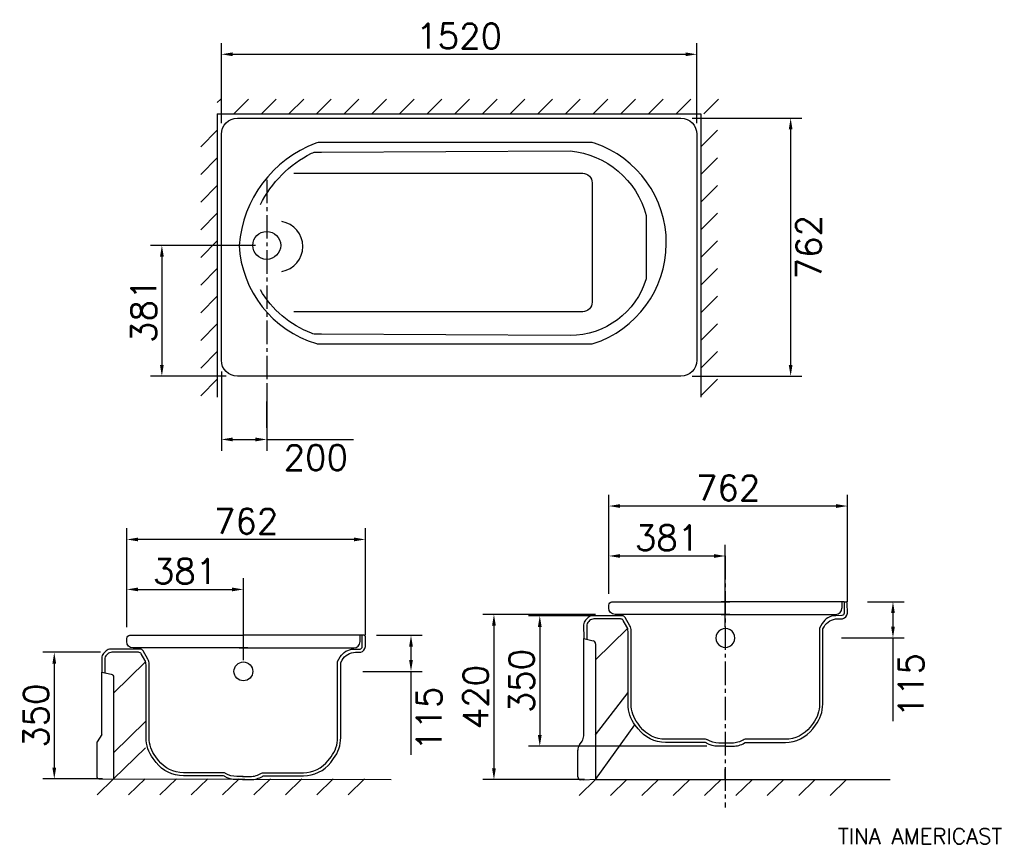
# Model space of a CAD drawing. Extents: x -45 to 270, y 146 to 409.
import ezdxf

# ---------------------------------------------------------------- set-up
doc = ezdxf.new("R2010")
doc.units = 0
doc.header["$LTSCALE"] = 10
doc.header["$MEASUREMENT"] = 0
doc.linetypes.add('CENTER2', pattern=[1.125, 0.75, -0.125, 0.125, -0.125])
doc.layers.get('0').update_dxf_attribs({"linetype": 'CONTINUOUS'})
doc.layers.get('DEFPOINTS').update_dxf_attribs({"linetype": 'CONTINUOUS'})
doc.layers.add('COTAS', color=7, linetype='CONTINUOUS')
doc.layers.add('MUE', color=1, linetype='CONTINUOUS')
doc.styles.add('ROMANS', font='romans')
doc.dimstyles.get("Standard").update_dxf_attribs({"dimscale": 10, "dimtxt": 0.18, "dimasz": 0.18, "dimexe": 0.18, "dimexo": 0.18, "dimgap": 0.09, "dimtad": 1, "dimdec": 4, "dimzin": 0, "dimdsep": 46, "dimtxsty": 'ROMANS', "dimcen": 0.38, "dimclrd": 256, "dimclre": 256, "dimclrt": 2, "dimadec": 0, "dimazin": 0, "dimtfac": 1, "dimtdec": 4, "dimtofl": 0, "dimtmove": 0, "dimatfit": 3, "dimfxl": 0, "dimtolj": 1, "dimtzin": 0, "dimarcsym": 0})

# ---------------------------------------------------------------- blocks, each defined once
blk = doc.blocks.new('*D0')
at = {"layer": 'COTAS', "lineweight": -2}
for p, q in [((-10.6, 215.18), (-10.6, 230.84)), ((26.64, 204.66), (26.64, 230.84)), ((-7, 227.24), (23.04, 227.24))]:
    blk.add_line(p, q, dxfattribs=at)
at = {"layer": 'COTAS'}
for points in [[(-7, 227.84), (-7, 226.64), (-10.6, 227.24)], [(23.04, 227.84), (23.04, 226.64), (26.64, 227.24)]]:
    blk.add_solid(points, dxfattribs=at)
at = {"layer": 'DEFPOINTS', "color": 0}
for p in [(26.64, 227.24), (-10.6, 211.58), (26.64, 201.06)]:
    blk.add_point(p, dxfattribs=at)
at = {"layer": 'COTAS', "insert": (8.02, 233.04), "char_height": 8, "attachment_point": 5, "style": 'ROMANS'}
blk.add_mtext('\\A1;381', dxfattribs=at)
blk = doc.blocks.new('*D1')
at = {"layer": 'COTAS', "lineweight": -2}
for p, q in [((69.25, 212.59), (83.83, 212.59)), ((80.23, 208.99), (80.23, 204.66)), ((64.79, 201.06), (83.83, 201.06)), ((80.23, 201.06), (80.23, 174.43))]:
    blk.add_line(p, q, dxfattribs=at)
at = {"layer": 'COTAS'}
for points in [[(79.63, 208.99), (80.83, 208.99), (80.23, 212.59)], [(79.63, 204.66), (80.83, 204.66), (80.23, 201.06)]]:
    blk.add_solid(points, dxfattribs=at)
at = {"layer": 'DEFPOINTS', "color": 0}
for p in [(65.65, 212.59), (61.19, 201.06), (80.23, 201.06)]:
    blk.add_point(p, dxfattribs=at)
at = {"layer": 'COTAS', "insert": (86.03, 185.94), "char_height": 8, "attachment_point": 5, "rotation": 90, "style": 'ROMANS'}
blk.add_mtext('\\A1;115', dxfattribs=at)
blk = doc.blocks.new('*D2')
at = {"layer": 'COTAS', "lineweight": -2}
for p, q in [((-10.6, 215.18), (-10.6, 246.81)), ((65.65, 212.59), (65.65, 246.81)), ((62.05, 243.21), (-7, 243.21))]:
    blk.add_line(p, q, dxfattribs=at)
at = {"layer": 'COTAS'}
for points in [[(-7, 243.81), (-7, 242.61), (-10.6, 243.21)], [(62.05, 243.81), (62.05, 242.61), (65.65, 243.21)]]:
    blk.add_solid(points, dxfattribs=at)
at = {"layer": 'DEFPOINTS', "color": 0}
for p in [(-10.6, 243.21), (-10.6, 211.58), (65.65, 208.99)]:
    blk.add_point(p, dxfattribs=at)
at = {"layer": 'COTAS', "insert": (27.53, 249.01), "char_height": 8, "attachment_point": 5, "style": 'ROMANS'}
blk.add_mtext('\\A1;762', dxfattribs=at)
blk = doc.blocks.new('*D3')
at = {"layer": 'COTAS', "lineweight": -2}
for p, q in [((-18.97, 207.15), (-37.4, 207.15)), ((-33.8, 203.55), (-33.8, 170.28)), ((-18.42, 166.68), (-37.4, 166.68))]:
    blk.add_line(p, q, dxfattribs=at)
at = {"layer": 'COTAS'}
for points in [[(-34.4, 203.55), (-33.2, 203.55), (-33.8, 207.15)], [(-34.4, 170.28), (-33.2, 170.28), (-33.8, 166.68)]]:
    blk.add_solid(points, dxfattribs=at)
at = {"layer": 'DEFPOINTS', "color": 0}
for p in [(-15.37, 207.15), (-33.8, 166.68), (-14.82, 166.68)]:
    blk.add_point(p, dxfattribs=at)
at = {"layer": 'COTAS', "insert": (-39.6, 186.91), "char_height": 8, "attachment_point": 5, "rotation": 90, "style": 'ROMANS'}
blk.add_mtext('\\A1;350', dxfattribs=at)
blk = doc.blocks.new('*D4')
at = {"layer": 'COTAS', "lineweight": -2}
for p, q in [((143.46, 225.87), (143.46, 241.53)), ((180.71, 215.34), (180.71, 241.53)), ((147.06, 237.93), (177.11, 237.93))]:
    blk.add_line(p, q, dxfattribs=at)
at = {"layer": 'COTAS'}
for points in [[(147.06, 238.53), (147.06, 237.33), (143.46, 237.93)], [(177.11, 238.53), (177.11, 237.33), (180.71, 237.93)]]:
    blk.add_solid(points, dxfattribs=at)
at = {"layer": 'DEFPOINTS', "color": 0}
for p in [(180.71, 237.93), (143.46, 222.27), (180.71, 211.74)]:
    blk.add_point(p, dxfattribs=at)
at = {"layer": 'COTAS', "insert": (162.09, 243.73), "char_height": 8, "attachment_point": 5, "style": 'ROMANS'}
blk.add_mtext('\\A1;381', dxfattribs=at)
blk = doc.blocks.new('*D5')
at = {"layer": 'COTAS', "lineweight": -2}
for p, q in [((226.12, 223.27), (237.9, 223.27)), ((234.3, 219.67), (234.3, 215.34)), ((217.88, 211.74), (237.9, 211.74)), ((234.3, 211.74), (234.3, 185.11))]:
    blk.add_line(p, q, dxfattribs=at)
at = {"layer": 'COTAS'}
for points in [[(233.7, 219.67), (234.9, 219.67), (234.3, 223.27)], [(233.7, 215.34), (234.9, 215.34), (234.3, 211.74)]]:
    blk.add_solid(points, dxfattribs=at)
at = {"layer": 'DEFPOINTS', "color": 0}
for p in [(222.52, 223.27), (214.28, 211.74), (234.3, 211.74)]:
    blk.add_point(p, dxfattribs=at)
at = {"layer": 'COTAS', "insert": (240.1, 196.62), "char_height": 8, "attachment_point": 5, "rotation": 90, "style": 'ROMANS'}
blk.add_mtext('\\A1;115', dxfattribs=at)
blk = doc.blocks.new('*D6')
at = {"layer": 'COTAS', "lineweight": -2}
for p, q in [((143.46, 225.87), (143.46, 257.49)), ((219.72, 223.27), (219.72, 257.49)), ((216.12, 253.89), (147.06, 253.89))]:
    blk.add_line(p, q, dxfattribs=at)
at = {"layer": 'COTAS'}
for points in [[(147.06, 254.49), (147.06, 253.29), (143.46, 253.89)], [(216.12, 254.49), (216.12, 253.29), (219.72, 253.89)]]:
    blk.add_solid(points, dxfattribs=at)
at = {"layer": 'DEFPOINTS', "color": 0}
for p in [(143.46, 253.89), (143.46, 222.27), (219.72, 219.67)]:
    blk.add_point(p, dxfattribs=at)
at = {"layer": 'COTAS', "insert": (181.59, 259.69), "char_height": 8, "attachment_point": 5, "style": 'ROMANS'}
blk.add_mtext('\\A1;762', dxfattribs=at)
blk = doc.blocks.new('*D7')
at = {"layer": 'COTAS', "lineweight": -2}
for p, q in [((144.17, 218.83), (117.8, 218.83)), ((121.4, 215.23), (121.4, 180.75)), ((174.75, 177.15), (117.8, 177.15))]:
    blk.add_line(p, q, dxfattribs=at)
at = {"layer": 'COTAS'}
for points in [[(120.8, 215.23), (122, 215.23), (121.4, 218.83)], [(120.8, 180.75), (122, 180.75), (121.4, 177.15)]]:
    blk.add_solid(points, dxfattribs=at)
at = {"layer": 'DEFPOINTS', "color": 0}
for p in [(147.77, 218.83), (121.4, 177.15), (178.35, 177.15)]:
    blk.add_point(p, dxfattribs=at)
at = {"layer": 'COTAS', "insert": (115.6, 197.99), "char_height": 8, "attachment_point": 5, "rotation": 90, "style": 'ROMANS'}
blk.add_mtext('\\A1;350', dxfattribs=at)
blk = doc.blocks.new('*D8')
at = {"layer": 'COTAS', "lineweight": -2}
for p, q in [((139.26, 219.26), (103.15, 219.26)), ((106.75, 215.66), (106.75, 170.07)), ((135.65, 166.47), (103.15, 166.47))]:
    blk.add_line(p, q, dxfattribs=at)
at = {"layer": 'COTAS'}
for points in [[(106.15, 215.66), (107.35, 215.66), (106.75, 219.26)], [(106.15, 170.07), (107.35, 170.07), (106.75, 166.47)]]:
    blk.add_solid(points, dxfattribs=at)
at = {"layer": 'DEFPOINTS', "color": 0}
for p in [(142.86, 219.26), (106.75, 166.47), (139.25, 166.47)]:
    blk.add_point(p, dxfattribs=at)
at = {"layer": 'COTAS', "insert": (100.95, 192.86), "char_height": 8, "attachment_point": 5, "rotation": 90, "style": 'ROMANS'}
blk.add_mtext('\\A1;420', dxfattribs=at)
blk = doc.blocks.new('*D9')
at = {"layer": 'COTAS', "lineweight": -2}
for p, q in [((19.62, 296.92), (19.62, 271.56)), ((34.12, 291.77), (34.12, 271.56)), ((23.22, 275.16), (30.52, 275.16)), ((34.12, 275.16), (61.89, 275.16))]:
    blk.add_line(p, q, dxfattribs=at)
at = {"layer": 'COTAS'}
for points in [[(23.22, 275.76), (23.22, 274.56), (19.62, 275.16)], [(30.52, 275.76), (30.52, 274.56), (34.12, 275.16)]]:
    blk.add_solid(points, dxfattribs=at)
at = {"layer": 'DEFPOINTS', "color": 0}
for p in [(19.62, 300.52), (34.12, 295.37), (34.12, 275.16)]:
    blk.add_point(p, dxfattribs=at)
at = {"layer": 'COTAS', "insert": (49.81, 269.36), "char_height": 8, "attachment_point": 5, "style": 'ROMANS'}
blk.add_mtext('\\A1;200', dxfattribs=at)
blk = doc.blocks.new('*D10')
at = {"layer": 'COTAS', "lineweight": -2}
for p, q in [((19.62, 376.26), (19.62, 401.83)), ((171.62, 376.26), (171.62, 401.83)), ((23.22, 398.23), (168.02, 398.23))]:
    blk.add_line(p, q, dxfattribs=at)
at = {"layer": 'COTAS'}
for points in [[(23.22, 398.83), (23.22, 397.63), (19.62, 398.23)], [(168.02, 398.83), (168.02, 397.63), (171.62, 398.23)]]:
    blk.add_solid(points, dxfattribs=at)
at = {"layer": 'DEFPOINTS', "color": 0}
for p in [(171.62, 398.23), (19.62, 372.66), (171.62, 372.66)]:
    blk.add_point(p, dxfattribs=at)
at = {"layer": 'COTAS', "insert": (95.62, 404.03), "char_height": 8, "attachment_point": 5, "style": 'ROMANS'}
blk.add_mtext('\\A1;1520', dxfattribs=at)
blk = doc.blocks.new('*D11')
at = {"layer": 'COTAS', "lineweight": -2}
for p, q in [((30.52, 337.17), (-3, 337.17)), ((0.6, 333.57), (0.6, 298.97)), ((21.17, 295.37), (-3, 295.37))]:
    blk.add_line(p, q, dxfattribs=at)
at = {"layer": 'COTAS'}
for points in [[(0, 333.57), (1.2, 333.57), (0.6, 337.17)], [(0, 298.97), (1.2, 298.97), (0.6, 295.37)]]:
    blk.add_solid(points, dxfattribs=at)
at = {"layer": 'DEFPOINTS', "color": 0}
for p in [(34.12, 337.17), (0.6, 295.37), (24.77, 295.37)]:
    blk.add_point(p, dxfattribs=at)
at = {"layer": 'COTAS', "insert": (-5.2, 316.27), "char_height": 8, "attachment_point": 5, "rotation": 90, "style": 'ROMANS'}
blk.add_mtext('\\A1;381', dxfattribs=at)
blk = doc.blocks.new('*D12')
at = {"layer": 'COTAS', "lineweight": -2}
for p, q in [((170.07, 377.81), (205.19, 377.81)), ((201.59, 374.21), (201.59, 298.97)), ((170.07, 295.37), (205.19, 295.37))]:
    blk.add_line(p, q, dxfattribs=at)
at = {"layer": 'COTAS'}
for points in [[(200.99, 374.21), (202.19, 374.21), (201.59, 377.81)], [(200.99, 298.97), (202.19, 298.97), (201.59, 295.37)]]:
    blk.add_solid(points, dxfattribs=at)
at = {"layer": 'DEFPOINTS', "color": 0}
for p in [(166.47, 377.81), (166.47, 295.37), (201.59, 295.37)]:
    blk.add_point(p, dxfattribs=at)
at = {"layer": 'COTAS', "insert": (207.39, 336.59), "char_height": 8, "attachment_point": 5, "rotation": 90, "style": 'ROMANS'}
blk.add_mtext('\\A1;762', dxfattribs=at)

msp = doc.modelspace()

# ---------------------------------------------------------------- linework, layer by layer
for p, q in [((19.40926, 383.89223), (18.32001, 382.80299)), ((28.24809, 383.89223), (23.55521, 379.19935)), ((37.08693, 383.89223), (32.39405, 379.19935)), ((45.92576, 383.89223), (41.23288, 379.19935)), ((54.7646, 383.89223), (50.07172, 379.19935)), ((63.60343, 383.89223), (58.91055, 379.19935)), ((72.44227, 383.89223), (67.74938, 379.19935)), ((81.2811, 383.89223), (76.58822, 379.19935)), ((90.11993, 383.89223), (85.42705, 379.19935)), ((98.95877, 383.89223), (94.26589, 379.19935)), ((107.7976, 383.89223), (103.10472, 379.19935)), ((116.63644, 383.89223), (111.94356, 379.19935)), ((125.47527, 383.89223), (120.78239, 379.19935)), ((134.31411, 383.89223), (129.62123, 379.19935)), ((143.15294, 383.89223), (138.46006, 379.19935)), ((151.99178, 383.89223), (147.2989, 379.19935)), ((160.83061, 383.89223), (156.13773, 379.19935)), ((169.66945, 383.89223), (164.97657, 379.19935)), ((178.50828, 383.89223), (173.8154, 379.19935)), ((13.01257, 368.65671), (18.32001, 373.96415)), ((172.91879, 368.65671), (178.22624, 373.96415)), ((13.01257, 359.81787), (18.32001, 365.12532)), ((172.91879, 359.81787), (178.22624, 365.12532)), ((13.01257, 350.97904), (18.32001, 356.28648)), ((172.91879, 350.97904), (178.22624, 356.28648)), ((13.01257, 342.1402), (18.32001, 347.44765)), ((172.91879, 342.1402), (178.22624, 347.44765)), ((13.01257, 333.30137), (18.32001, 338.60881)), ((172.91879, 333.30137), (178.22624, 338.60881)), ((13.01257, 324.46254), (18.32001, 329.76998)), ((172.91879, 324.46254), (178.22624, 329.76998)), ((13.01257, 315.6237), (18.32001, 320.93114)), ((172.91879, 315.6237), (178.22624, 320.93114)), ((13.01257, 306.78487), (18.32001, 312.09231)), ((172.91879, 306.78487), (178.22624, 312.09231)), ((13.01257, 297.94603), (18.32001, 303.25347)), ((172.91879, 297.94603), (178.22624, 303.25347)), ((13.01257, 289.1072), (18.32001, 294.41464)), ((172.91879, 289.1072), (178.22624, 294.41464)), ((-14.81824, 194.10811), (-4.60736, 204.10395)), ((-18.61075, 180.85743), (-18.61075, 200.84586)), ((-14.81824, 175.02822), (-4.60736, 185.02406)), ((-18.61075, 180.85743), (-20.09031, 178.50771)), ((-20.09031, 167.19051), (-20.09031, 178.50771)), ((-14.81824, 166.67918), (-20.08561, 161.62588)), ((-19.5915, 166.69051), (73.88421, 166.46863)), ((-4.79269, 166.67918), (-10.06005, 161.62588)), ((5.23287, 166.67918), (-0.0345, 161.62588)), ((15.25842, 166.67918), (9.99106, 161.62588)), ((25.28398, 166.67918), (20.01661, 161.62588)), ((35.30953, 166.67918), (30.04217, 161.62588)), ((45.33509, 166.67918), (40.06772, 161.62588)), ((55.36064, 166.67918), (50.09327, 161.62588)), ((65.3862, 166.67918), (60.11883, 161.62588))]:
    msp.add_line(p, q)
msp.add_arc((-19.59031, 167.19051), 0.5, 180, 269.8639965)
at = {"layer": 'COTAS', "linetype": 'CENTER2'}
for p, q in [((34.12054, 358.1263), (34.12054, 275.16105)), ((180.61641, 237.94091), (180.61641, 157.53432))]:
    msp.add_line(p, q, dxfattribs=at)
at = {"layer": 'MUE'}
for p, q in [((18.32001, 379.19935), (172.91879, 379.19935)), ((18.32001, 379.19935), (18.32001, 288.6997)), ((172.91879, 379.19935), (172.91879, 288.6997)), ((34.12054, 278.91842), (34.12054, 287.31842)), ((180.61641, 237.13967), (180.61641, 238.19235)), ((180.7314, 223.26762), (182.13374, 223.26762)), ((218.74219, 223.26762), (180.7314, 223.26762)), ((217.99979, 223.26762), (217.99979, 221.2625)), ((218.74219, 223.26762), (219.30091, 223.26762)), ((182.13374, 219.25739), (180.70677, 219.25739)), ((180.70677, 219.25739), (210.8444, 219.25739)), ((210.8444, 219.25739), (215.99468, 219.25739)), ((139.24684, 204.78955), (149.45773, 214.78539)), ((135.45434, 211.52729), (138.46163, 210.85945)), ((135.45434, 180.46305), (135.45434, 211.52729)), ((139.24684, 209.88073), (139.24684, 166.46863)), ((139.24684, 180.82852), (149.61584, 194.32343)), ((139.24684, 166.46863), (151.83058, 183.95652)), ((134.09341, 177.55852), (134.91902, 178.75028)), ((186.44479, 179.15272), (186.78307, 179.35569)), ((133.55809, 167.36602), (133.55809, 175.84576)), ((180.61641, 166.37043), (180.61641, 169.91832)), ((139.24684, 166.46863), (133.97948, 161.41532)), ((135.45434, 166.25807), (134.45, 166.36959)), ((139.24684, 166.46863), (135.45434, 166.25807)), ((139.24684, 166.46863), (233.36437, 166.46863)), ((149.2724, 166.46863), (144.00503, 161.41532)), ((159.29795, 166.46863), (154.03059, 161.41532)), ((169.32351, 166.46863), (164.05614, 161.41532)), ((179.34906, 166.46863), (174.0817, 161.41532)), ((189.37462, 166.46863), (184.10725, 161.41532)), ((199.40017, 166.46863), (194.1328, 161.41532)), ((209.42573, 166.46863), (204.15836, 161.41532)), ((219.45128, 166.46863), (214.18391, 161.41532))]:
    msp.add_line(p, q, dxfattribs=at)
for points in [[(24.77198, 377.81098), (166.46683, 377.81098, -0.414213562), (171.61937, 372.65844), (171.61937, 336.59066), (171.61937, 300.52288, -0.414213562), (166.46683, 295.37034), (24.77198, 295.37034, -0.414213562), (19.61944, 300.52288), (19.61944, 336.59066), (19.61944, 372.65844, -0.414213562)], [(51.08285, 305.67542), (137.77563, 305.67542, 0.069393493), (138.48049, 305.77372, 0.723083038), (138.86707, 369.8552, 0.071633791), (137.41322, 370.06456), (51.27327, 370.06456, 0.074315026), (49.76677, 369.83941, 0.289974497), (25.2881, 337.17282, 0.317583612), (49.97624, 305.83725, 0.072733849)]]:
    msp.add_lwpolyline(points, format="xyb", close=True, dxfattribs=at)
for points in [[(32.09607, 350.21138, -0.158128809), (48.39517, 366.64408, -0.094441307), (50.29387, 366.98601), (51.58143, 366.97294), (131.0865, 367.34771, -0.314359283), (155.39311, 346.72576), (155.39311, 326.45556, -0.330889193), (131.0865, 308.39227), (51.58143, 308.76704), (50.29387, 308.75397, -0.094441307), (48.39517, 309.0959, -0.170988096), (32.09607, 322.96993)], [(42.80587, 360.20985), (135.12786, 360.20985, -0.414213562), (138.12786, 357.20985), (138.12786, 336.59066), (138.12786, 318.9805, -0.414213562), (135.12786, 315.9805), (42.80587, 315.9805)], [(38.91557, 328.87259, 0.369893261), (45.64757, 336.81584, 0.369893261), (38.91557, 344.7591, 0.369893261)], [(179.32906, 219.25739), (180.75603, 219.25739), (150.6184, 219.25739), (145.46812, 219.25739, -0.414213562), (143.46301, 221.2625), (143.46301, 222.26506, -0.414213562), (144.46557, 223.26762), (180.7314, 223.26762), (179.32906, 223.26762)], [(218.71274, 223.26762), (218.71274, 219.67273, -0.32735227), (217.99979, 218.86167), (215.98233, 218.84706, 0.266094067), (211.67665, 216.33943), (210.8444, 214.8969), (210.8444, 190.58553, -0.165408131), (208.76534, 184.47284), (207.83897, 183.26855, -0.232851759), (199.89247, 179.35569), (187.05915, 179.35569, 0.139599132), (186.53102, 179.2053, -0.139599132), (182.83412, 178.15262), (180.76774, 178.15262)], [(180.76774, 177.15006), (183.11181, 177.15006, 0.139599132), (186.80871, 178.20275, -0.139599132), (187.33684, 178.35313), (199.89247, 178.35313, 0.232851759), (208.63362, 182.65728), (209.55999, 183.86157, 0.165408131), (211.84696, 190.58553), (211.84696, 214.62844), (212.2581, 215.34106, -0.266094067), (216.56378, 217.84869), (218.00705, 217.85914), (218.21561, 217.88262, 0.340217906), (219.71716, 219.67273), (219.70193, 222.8685, 0.412818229), (219.30091, 223.26762)], [(180.69506, 178.15262), (178.62868, 178.15262, -0.13593296), (175.01801, 179.15272), (174.91785, 179.21281, 0.13593296), (174.40204, 179.35569), (161.57033, 179.35569, -0.232851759), (153.62383, 183.26855), (152.69746, 184.47284, -0.165408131), (150.6184, 190.58553), (150.6184, 214.09151, 0.131572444), (150.21592, 215.59452), (148.64078, 218.32472, 0.268033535), (147.77239, 218.82627), (138.28971, 218.82627, 0.192647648), (136.90651, 218.27279), (136.04298, 217.44996, 0.207134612), (135.42113, 215.98339), (135.45434, 211.52729)], [(180.69506, 177.15006), (178.35099, 177.15006, -0.13593296), (174.74032, 178.15016), (174.64016, 178.21026, 0.13593296), (174.12434, 178.35313), (161.57033, 178.35313, -0.232851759), (152.82918, 182.65728), (151.90281, 183.86157, -0.165408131), (149.61584, 190.58553), (149.61584, 213.82304, 0.131572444), (149.21336, 215.32605), (148.05933, 217.32634, 0.268033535), (147.19094, 217.8279), (138.69527, 217.8279, 0.192647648), (137.31207, 217.27441), (137.04874, 217.0235, 0.207134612), (136.42689, 215.55693), (136.45858, 211.30427)], [(25.26397, 208.57596), (26.69094, 208.57596), (-3.44669, 208.57596), (-8.59696, 208.57596, -0.414213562), (-10.60207, 210.58107), (-10.60207, 211.58363, -0.414213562), (-9.59952, 212.58618), (26.66632, 212.58618)], [(26.3831, 166.46863), (26.70265, 166.46863), (29.04673, 166.46863, 0.139599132), (32.74363, 167.52131, -0.139599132), (33.27176, 167.6717), (45.82739, 167.6717, 0.232851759), (54.56853, 171.97585), (55.49491, 173.18014, 0.165408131), (57.78187, 179.90409), (57.78187, 203.947), (58.19301, 204.65963, -0.266094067), (62.49869, 207.16725), (63.94196, 207.1777), (64.15053, 207.20118, 0.340217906), (65.65208, 208.99129), (65.63684, 212.18707, 0.412818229), (65.23583, 212.58618), (64.6771, 212.58618), (26.66632, 212.58618)], [(26.41445, 167.48163), (26.70265, 167.47118), (28.76903, 167.47118, 0.139599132), (32.46594, 168.52387, -0.139599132), (32.99407, 168.67425), (45.82739, 168.67425, 0.232851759), (53.77388, 172.58712), (54.70026, 173.79141, 0.165408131), (56.77932, 179.90409), (56.77932, 204.21547), (57.61156, 205.658, -0.266094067), (61.91724, 208.16562), (63.9347, 208.18023, 0.32735227), (64.64765, 208.99129), (64.64765, 212.58618)], [(28.06866, 208.57596), (26.64169, 208.57596), (56.77932, 208.57596), (61.92959, 208.57596, 0.414213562), (63.9347, 210.58107), (63.9347, 212.58618)], [(26.62998, 167.47118), (24.5636, 167.47118, -0.13593296), (20.95292, 168.47128), (20.85276, 168.53138, 0.13593296), (20.33695, 168.67425), (7.50524, 168.67425, -0.232851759), (-0.44125, 172.58712), (-1.36763, 173.79141, -0.165408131), (-3.44669, 179.90409), (-3.44669, 203.41007, 0.131572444), (-3.84917, 204.91308), (-5.4243, 207.64328, 0.268033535), (-6.2927, 208.14483), (-15.77538, 208.14483, 0.192647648), (-17.15858, 207.59135), (-18.0221, 206.76853, 0.207134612), (-18.64396, 205.30196), (-18.61075, 200.84586), (-15.60345, 200.17801, -0.351563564), (-14.81824, 199.1993), (-14.81824, 166.67918), (-4.60736, 176.67503)], [(26.62998, 166.46863), (24.2859, 166.46863, -0.13593296), (20.67523, 167.46873), (20.57507, 167.52882, 0.13593296), (20.05926, 167.6717), (7.50524, 167.6717, -0.232851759), (-1.2359, 171.97585), (-2.16228, 173.18014, -0.165408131), (-4.44924, 179.90409), (-4.44924, 203.14161, 0.131572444), (-4.85172, 204.64462), (-6.00575, 206.64491, 0.268033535), (-6.87415, 207.14646), (-15.36982, 207.14646, 0.192647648), (-16.75302, 206.59298), (-17.01634, 206.34207, 0.207134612), (-17.6382, 204.8755), (-17.6065, 200.62284)]]:
    msp.add_lwpolyline(points, format="xyb", dxfattribs=at)
for centre, radius in [((34.12054, 337.17282), 4.46377), ((26.64402, 201.05641), 3.00767)]:
    msp.add_circle(centre, radius, dxfattribs=at)
for centre, radius, start, end in [((50.89643, 308.25169), 2.57627, 253.6983676, 270), ((215.99468, 221.2625), 2.00511, 270, 360), ((180.70911, 211.73784), 3.00767, 88.578076, 272.1256375), ((180.75369, 211.73784), 3.00767, 267.8743625, 91.421924), ((138.24429, 209.88073), 1.00256, 0, 77.4792652), ((132.44667, 180.46305), 3.00767, 325.2869955, 0), ((136.56575, 175.84576), 3.00767, 145.2869955, 180), ((134.56064, 167.36602), 1.00256, 180, 263.6640001)]:
    msp.add_arc(centre, radius, start, end, dxfattribs=at)

# ---------------------------------------------------------------- texts
at = {"layer": 'MUE', "style": 'ROMANS'}
msp.add_text('TINA AMERICAST', height=5, dxfattribs=at).set_placement((216.72172, 145.89587))

# ---------------------------------------------------------------- dimensions: what is measured, and where the dimension line sits
at = {"layer": 'COTAS'}
for base, p1, p2, text, override, picture, middle in [((171.61937, 398.23317), (19.61944, 372.65844), (171.61937, 372.65844), '1520', {"dimscale": 20, "dimtxt": 0.4, "dimtad": 2, "dimjust": 0, "dimtih": 0, "dimtoh": 0, "dimclrt": 256}, '*D10', (95.6194, 404.03317)), ((34.12054, 275.16105), (19.61944, 300.52288), (34.12054, 295.37034), '200', {"dimscale": 20, "dimtxt": 0.4, "dimtad": 2, "dimclrt": 256}, '*D9', (49.80626, 269.36105)), ((143.46301, 253.88681), (219.71716, 219.67273), (143.46301, 222.26506), '762', {"dimscale": 20, "dimtxt": 0.4, "dimtad": 2, "dimclrt": 256}, '*D6', (181.59009, 259.68681)), ((-10.60207, 243.20538), (65.65208, 208.99129), (-10.60207, 211.58363), '762', {"dimscale": 20, "dimtxt": 0.4, "dimtad": 2, "dimclrt": 256}, '*D2', (27.525, 249.00538)), ((180.70911, 237.92546), (143.46301, 222.26506), (180.70911, 211.73784), '381', {"dimscale": 20, "dimtxt": 0.4, "dimtad": 2, "dimclrt": 256}, '*D4', (162.08606, 243.72546)), ((26.64402, 227.24402), (-10.60207, 211.58363), (26.64402, 201.05641), '381', {"dimscale": 20, "dimtxt": 0.4, "dimtad": 2, "dimclrt": 256}, '*D0', (8.02097, 233.04402))]:
    dim = msp.add_linear_dim(base=base, p1=p1, p2=p2, text=text, dimstyle='Standard', override=override, dxfattribs=at)
    dim.commit()
    dim.dimension.update_dxf_attribs({"geometry": picture, "text_midpoint": middle})
for base, p1, p2, text, override, picture, middle in [((201.58801, 295.37034), (166.46683, 377.81098), (166.46683, 295.37034), '762', {"dimscale": 20, "dimtxt": 0.4, "dimtad": 2, "dimclrt": 256}, '*D12', (207.38801, 336.59066)), ((0.59681, 295.37034), (34.12054, 337.17282), (24.77198, 295.37034), '381', {"dimscale": 20, "dimtxt": 0.4, "dimtad": 2, "dimtoh": 0, "dimclrt": 256}, '*D11', (-5.20319, 316.27158)), ((234.29896, 211.73784), (222.5165, 223.26762), (214.28476, 211.73784), '115', {"dimscale": 20, "dimtxt": 0.4, "dimtad": 2, "dimclrt": 256}, '*D5', (240.09896, 196.62356)), ((106.74649, 166.46863), (142.85866, 219.25739), (139.24684, 166.46863), '420', {"dimscale": 20, "dimtxt": 0.4, "dimtad": 2, "dimclrt": 256}, '*D8', (100.94649, 192.86301)), ((121.39966, 177.15006), (147.77239, 218.82627), (178.35099, 177.15006), '350', {"dimscale": 20, "dimtxt": 0.4, "dimtad": 2, "dimclrt": 256}, '*D7', (115.59966, 197.98817)), ((80.23387, 201.05641), (65.65208, 212.58618), (61.1909, 201.05641), '115', {"dimscale": 20, "dimtxt": 0.4, "dimtad": 2, "dimclrt": 256}, '*D1', (86.03387, 185.94212)), ((-33.79897, 166.67918), (-15.36982, 207.14646), (-14.81824, 166.67918), '350', {"dimscale": 20, "dimtxt": 0.4, "dimtad": 2, "dimclrt": 256}, '*D3', (-39.59897, 186.91282))]:
    dim = msp.add_linear_dim(base=base, p1=p1, p2=p2, angle=90, text=text, dimstyle='Standard', override=override, dxfattribs=at)
    dim.commit()
    dim.dimension.update_dxf_attribs({"geometry": picture, "text_midpoint": middle})

doc.saveas('drawing.dxf')
